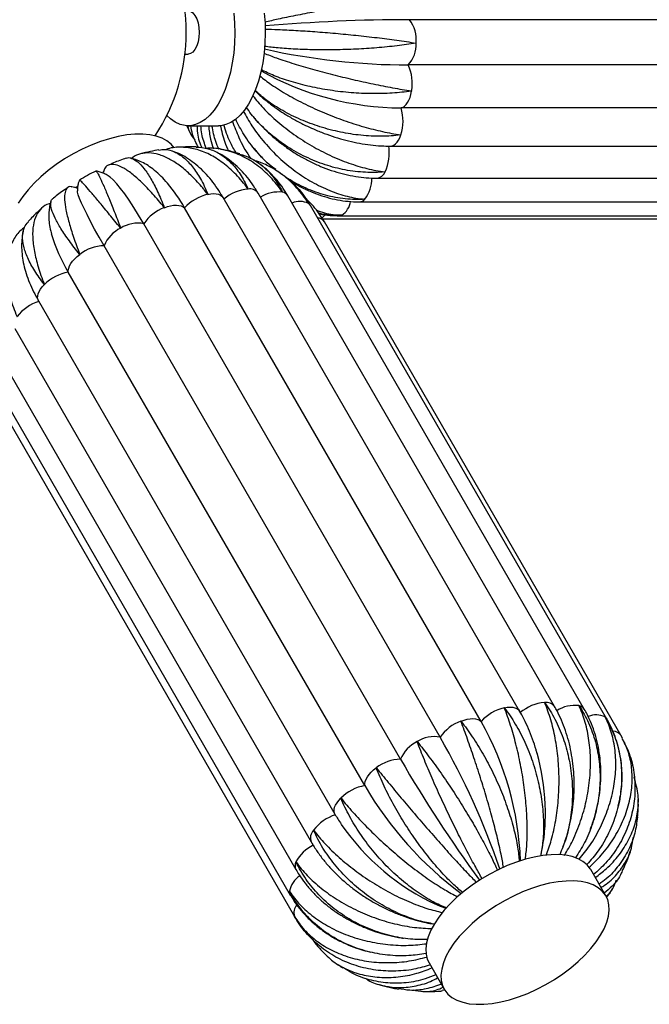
# Paper-space layout '_Inferior' of a CAD drawing. Header units: millimetres. Extents: x -353 to 353, y -312 to 312.
# Tile 6 of 9: x 6 to 209, y -312 to 4. Entities that reach past the tile are written whole.
import ezdxf

# ---------------------------------------------------------------- set-up
doc = ezdxf.new("R2010")
doc.units = ezdxf.units.MM

psp = doc.layouts.new('_Inferior')

# ---------------------------------------------------------------- linework, layer by layer
at = {"color": 7, "linetype": 'Continuous', "lineweight": 25}
for p, q in [((322.27, 4.09), (131.74, 4.09)), ((59.59, -7), (60.62, -7)), ((321.85, -10.45), (131.32, -10.45)), ((319.56, -24.28), (129.04, -24.28)), ((60.05, -29.81), (61.24, -32.34)), ((60.62, -30), (70.38, -30)), ((125.65, -36.55), (316.18, -36.55)), ((56.06, -38.34), (55.52, -38.13)), ((84.54, -43), (83.83, -42.46)), ((33.31, -44.74), (33.15, -45.18)), ((121.22, -46.82), (311.74, -46.82)), ((25.06, -49.57), (24.53, -49.92)), ((167.12, -218.1), (71.86, -53.1)), ((178.34, -216.62), (83.08, -51.62)), ((187.91, -217.49), (92.64, -52.49)), ((154.71, -221.41), (59.45, -56.41)), ((195.17, -220.65), (99.91, -55.65)), ((115.61, -54.46), (306.13, -54.46)), ((103.7, -59.91), (292.95, -59.91)), ((109.2, -58.92), (299.72, -58.92)), ((141.59, -226.5), (46.33, -61.5)), ((199.65, -225.87), (104.38, -60.87)), ((128.85, -233.54), (33.58, -68.54)), ((117.36, -242.04), (22.09, -77.04)), ((12.51, -86.23), (107.77, -251.23)), ((4.88, -95.16), (100.15, -260.16)), ((-0.01, -104.02), (95.25, -269.02)), ((-1.83, -112.2), (93.43, -277.2)), ((-0.46, -119.13), (94.8, -284.13)), ((200.16, -226.85), (199.65, -225.87)), ((199.65, -225.87), (199.72, -226)), ((201.02, -228.55), (200.54, -227.61)), ((194.86, -277.5), (189.98, -269.05)), ((94.8, -284.13), (94.73, -284)), ((118.66, -295.4), (119.3, -295.57)), ((138.01, -299.05), (142.89, -307.5)), ((143.12, -307.79), (142.23, -307.91))]:
    psp.add_line(p, q, dxfattribs=at)
at = {"color": 7, "linetype": 'Continuous', "lineweight": 25, "flags": 128}
for points in [[(60.62, 7), (61.4, 6.82), (62.14, 6.31), (62.8, 5.47), (63.36, 4.36), (63.78, 3.04), (64.03, 1.56), (64.12, 0), (64.03, -1.56), (63.78, -3.04), (63.36, -4.36), (62.8, -5.47), (62.14, -6.31), (61.4, -6.82), (60.62, -7)], [(75.3, 6.22), (75.55, 3.01), (75.62, -0.24), (75.52, -3.48), (75.25, -6.68), (74.8, -9.8), (74.19, -12.81), (73.41, -15.67), (72.49, -18.34), (71.43, -20.8), (70.24, -23.02), (68.94, -24.96), (67.54, -26.62), (66.06, -27.96), (64.52, -28.97), (62.93, -29.64), (61.32, -29.97), (59.69, -29.94), (58.08, -29.57), (56.49, -28.84), (54.96, -27.78), (53.75, -26.67)], [(85.06, 6.22), (85.31, 3.01), (85.38, -0.24), (85.28, -3.48), (85.01, -6.68), (84.56, -9.8), (83.95, -12.81), (83.17, -15.67), (82.25, -18.34), (81.19, -20.8), (80, -23.02), (78.7, -24.96), (77.3, -26.62), (75.82, -27.96), (74.28, -28.97), (72.69, -29.64), (71.08, -29.97), (70.38, -30)], [(129.04, -24.28), (129.6, -24.08), (130.14, -23.72), (130.65, -23.2), (131.12, -22.55), (131.54, -21.77), (131.9, -20.88), (132.19, -19.9), (132.41, -18.84)], [(56.07, -37.14), (55.11, -35.95), (53.8, -34.86), (52.21, -33.98), (50.37, -33.32), (48.29, -32.88), (46, -32.68), (43.53, -32.7), (40.9, -32.96), (38.15, -33.44), (35.3, -34.15), (32.4, -35.07), (29.47, -36.2), (26.55, -37.52), (23.68, -39.02), (20.88, -40.67), (18.2, -42.46), (15.66, -44.37), (13.29, -46.38), (11.11, -48.45), (9.17, -50.58), (7.47, -52.72), (6.04, -54.87)], [(46.33, -61.5), (44.71, -58.76), (43.14, -56.23), (41.64, -53.93), (40.22, -51.88), (38.89, -50.11), (37.66, -48.61), (36.55, -47.42), (35.56, -46.54), (35.24, -46.3)], [(33.58, -68.54), (32.01, -65.78), (30.57, -63.18), (29.27, -60.77), (28.13, -58.56), (27.16, -56.59), (26.36, -54.86), (25.75, -53.39), (25.32, -52.2), (25.09, -51.29), (25.05, -50.89)], [(52.97, -56.32), (53.99, -55.97), (54.99, -55.71), (55.95, -55.56), (56.85, -55.52), (57.66, -55.59), (58.37, -55.76), (58.98, -56.03), (59.45, -56.41)], [(22.09, -77.04), (22.09, -76.41), (22.23, -75.73), (22.51, -75), (22.93, -74.26), (23.49, -73.5), (24.16, -72.75), (24.93, -72.02), (25.79, -71.33)], [(148.23, -221.32), (149.26, -220.97), (150.26, -220.71), (151.22, -220.56), (152.11, -220.52), (152.92, -220.59), (153.64, -220.76), (154.24, -221.03), (154.71, -221.41)], [(117.36, -242.04), (117.35, -241.41), (117.49, -240.73), (117.77, -240), (118.2, -239.26), (118.75, -238.5), (119.42, -237.75), (120.19, -237.02), (121.06, -236.33)], [(189.98, -269.05), (189.81, -268.78), (188.79, -267.5), (187.48, -266.41), (185.89, -265.53), (184.05, -264.87), (181.97, -264.43), (179.68, -264.22), (177.21, -264.25), (174.58, -264.5), (171.83, -264.99), (168.98, -265.7), (166.08, -266.62), (163.15, -267.75), (160.24, -269.07), (157.36, -270.56), (154.57, -272.22), (151.88, -274.01), (149.34, -275.92), (146.97, -277.92), (144.8, -280), (142.85, -282.12)], [(190.02, -294.42), (191.72, -292.28), (193.15, -290.13), (194.29, -288.02), (195.14, -285.95), (195.68, -283.97), (195.91, -282.08), (195.82, -280.31), (195.41, -278.69), (194.69, -277.23), (193.67, -275.95), (192.36, -274.86), (190.77, -273.98), (188.93, -273.32), (186.85, -272.88), (184.56, -272.68), (182.09, -272.7), (179.46, -272.96), (176.71, -273.44), (173.86, -274.15), (170.96, -275.07), (168.03, -276.2), (165.12, -277.52), (162.24, -279.02), (159.45, -280.67), (156.76, -282.46), (154.22, -284.37), (151.85, -286.38), (149.68, -288.45), (147.73, -290.58), (146.03, -292.72), (144.6, -294.87), (143.46, -296.98), (142.61, -299.05), (142.07, -301.03), (141.84, -302.92), (141.93, -304.69), (142.34, -306.31), (143.06, -307.77), (144.08, -309.05), (145.39, -310.14), (146.98, -311.02), (148.82, -311.68), (150.9, -312.12), (153.19, -312.32), (155.66, -312.3), (158.29, -312.04), (161.04, -311.56), (163.88, -310.85), (166.79, -309.93), (169.71, -308.8), (172.63, -307.48), (175.51, -305.98), (178.3, -304.33), (180.99, -302.54), (183.53, -300.63), (185.9, -298.62), (188.07, -296.55), (190.02, -294.42)], [(142.85, -282.12), (141.15, -284.27), (139.72, -286.42), (138.57, -288.53), (137.73, -290.6), (137.19, -292.58), (136.96, -294.47), (137.05, -296.23), (137.46, -297.86), (138.01, -299.05)]]:
    psp.add_lwpolyline(points, dxfattribs=at)
at = {"color": 8, "linetype": 'Continuous', "lineweight": 25, "flags": 128}
for points in [[(125.65, -36.55), (126.18, -36.48), (126.74, -36.25), (127.28, -35.86), (127.78, -35.32), (128.24, -34.65), (128.65, -33.85), (129, -32.94)], [(66.93, -52.04), (67.89, -51.87), (68.8, -51.81), (69.63, -51.85), (70.36, -52.01), (70.98, -52.26), (71.48, -52.62), (71.84, -53.07), (71.86, -53.1)], [(99.29, -54.98), (99.73, -55.38), (99.91, -55.65)], [(109.19, -58.92), (109.44, -58.9), (110.01, -58.75)], [(12.51, -86.23), (12.37, -85.92), (12.24, -85.35), (12.26, -84.7), (12.42, -84.01), (12.73, -83.28), (13.17, -82.53), (13.75, -81.78), (14.44, -81.03)], [(162.19, -217.04), (163.16, -216.87), (164.06, -216.81), (164.89, -216.85), (165.62, -217.01), (166.24, -217.26), (166.74, -217.62), (167.11, -218.07), (167.12, -218.1)], [(194.56, -219.98), (194.99, -220.38), (195.17, -220.65)], [(107.78, -251.23), (107.63, -250.92), (107.5, -250.35), (107.52, -249.7), (107.68, -249.01), (107.99, -248.28), (108.44, -247.53), (109.01, -246.78), (109.7, -246.03)]]:
    psp.add_lwpolyline(points, dxfattribs=at)
at = {"color": 7, "linetype": 'Continuous', "lineweight": 25}
for centre, radius, start, end in [((0, 0), 60, 326.3867, 33.6133), ((131.91, -536.93), 541.01, 90.0173, 94.9371), ((122.87, -2.49), 11.05, 355.0125, 36.5428), ((131.6, 202.35), 212.8, 257.3915, 269.9266), ((124.35, -3.95), 9.53, 316.9839, 2.9931), ((129.86, 69.95), 94.23, 240.9098, 269.5019), ((118.78, -16.33), 13.86, 349.5898, 25.1155), ((114.77, -28.55), 14.89, 342.8274, 16.6435), ((111.54, -38.83), 13.71, 334.1936, 9.9867), ((13.95, -82.01), 52.22, 29.3707, 39.974), ((81.06, -64.15), 13.87, 94.9324, 130.4401), ((70.38, -66.52), 14.89, 103.3933, 137.2101), ((57.66, -69.19), 13.7, 110.0427, 145.8554), ((43.56, -72.66), 10.79, 115.372, 157.5779), ((44.32, -71.09), 9.8, 78.175, 123.318), ((65.97, -50.31), 51.38, 196.1792, 211.3511), ((33.84, -81.53), 12.99, 91.1497, 128.2912), ((24.79, -91.56), 14.77, 100.5227, 134.5312), ((17.03, -100.12), 14.38, 107.7555, 142.3858), ((165.64, -231.52), 14.89, 103.3933, 137.2101), ((176.32, -229.15), 13.87, 94.9324, 130.4401), ((152.92, -234.19), 13.7, 110.0427, 145.8554), ((69.44, -269.75), 98.03, 2.0899, 29.5519), ((139.58, -236.09), 9.8, 78.175, 123.318), ((-63.89, -344.85), 237.12, 18.6963, 29.9402), ((138.83, -237.66), 10.79, 115.372, 157.5779), ((129.11, -246.53), 12.99, 91.1497, 128.2912), ((498.25, -20.06), 426.66, 210.0236, 216.2636), ((104.35, -250.94), 71.05, 2.3627, 15.7525), ((120.05, -256.56), 14.77, 100.5227, 134.5312), ((218.08, -183.22), 116.65, 210.2847, 233.2873), ((112.29, -265.12), 14.38, 107.7555, 142.3858), ((171.32, -212.47), 74.49, 214.3529, 245.6386)]:
    psp.add_arc(centre, radius, start, end, dxfattribs=at)
at = {"color": 8, "linetype": 'Continuous', "lineweight": 25}
for centre, radius, start, end in [((109.06, -47.15), 10.55, 322.2724, 2.0004), ((120.86, -43.6), 3.25, 276.3041, 338.276), ((80.41, -53.62), 3.33, 36.8751, 99.3504), ((89.65, -62.09), 10.82, 83.3249, 122.4563), ((90.48, -53.87), 2.56, 32.3625, 80.3603), ((115.52, -51.95), 2.51, 272.0486, 318.7734), ((96.51, -60.56), 6.24, 63.4767, 113.6873), ((106.34, -53.33), 6.55, 304.0393, 350.9698), ((102.02, -62.5), 2.88, 34.5906, 86.0802), ((101.63, -56.44), 3.68, 299.5942, 322.2479), ((175.67, -218.62), 3.33, 36.8309, 99.3556), ((184.91, -227.1), 10.84, 83.3396, 122.6362), ((185.74, -218.87), 2.56, 32.4148, 80.3571), ((191.76, -225.59), 6.27, 63.5327, 114.1472), ((197.2, -227.58), 2.98, 35.0586, 90.3711), ((103.58, -258.86), 3.68, 136.883, 200.8301), ((105.82, -271.98), 11.87, 115.0515, 152.8647), ((97.78, -267.79), 2.81, 154.0462, 206.0312), ((100.98, -277.62), 8, 124.3318, 168.2907), ((95.34, -276.12), 2.19, 176.8427, 209.5938), ((98.48, -282.91), 3.9, 139.5362, 196.2282)]:
    psp.add_arc(centre, radius, start, end, dxfattribs=at)
at = {"color": 7, "linetype": 'Continuous', "lineweight": 25}
for points, knots in [([(133.3, 12.17), (133.26, 12.16), (131.36, 11.85), (127.32, 11.19), (120.96, 10.12), (114.31, 8.97), (107.69, 7.8), (101.16, 6.59), (95.06, 5.4), (89.62, 4.29), (86.67, 3.61), (85.29, 3.29)], [0, 0, 0, 0, 0.002552, 0.127939, 0.256964, 0.382352, 0.511392, 0.636528, 0.765296, 0.890388, 1, 1, 1, 1]), ([(85.29, 1.09), (86.66, 1.04), (89.66, 0.95), (95.12, 0.66), (101.33, 0.26), (107.86, -0.27), (114.61, -0.92), (121.27, -1.66), (127.76, -2.5), (131.85, -3.12), (133.83, -3.45), (133.87, -3.45)], [0, 0, 0, 0, 0.107748, 0.236211, 0.361101, 0.489616, 0.614756, 0.743542, 0.868681, 0.997453, 1, 1, 1, 1]), ([(133.87, -3.45), (133.83, -3.46), (131.89, -3.78), (127.77, -4.35), (121.3, -4.99), (114.54, -5.42), (107.83, -5.63), (101.22, -5.63), (95.05, -5.42), (89.55, -5.05), (86.56, -4.68), (85.15, -4.51)], [0, 0, 0, 0, 0.0025485, 0.1277502, 0.2565848, 0.3817883, 0.5106377, 0.6355895, 0.7641676, 0.8890758, 1, 1, 1, 1]), ([(84.92, -6.66), (86.25, -7.18), (89.18, -8.31), (94.5, -10.06), (100.57, -11.85), (106.95, -13.56), (113.55, -15.15), (120.07, -16.58), (126.43, -17.83), (130.43, -18.52), (132.37, -18.83), (132.41, -18.84)], [0, 0, 0, 0, 0.1079235, 0.2363613, 0.3612266, 0.4897157, 0.614832, 0.7435928, 0.8687063, 0.9974533, 1, 1, 1, 1]), ([(132.41, -18.84), (132.37, -18.84), (130.38, -19.15), (126.2, -19.59), (119.67, -19.76), (112.9, -19.45), (106.23, -18.68), (99.7, -17.46), (93.65, -15.87), (88.29, -14.03), (85.4, -12.63), (84.04, -11.97)], [0, 0, 0, 0, 0.002547, 0.127665, 0.256413, 0.381533, 0.510296, 0.635164, 0.763656, 0.88848, 1, 1, 1, 1]), ([(83.59, -13.97), (84.82, -14.92), (87.52, -17.01), (92.51, -20.09), (98.26, -23.16), (104.35, -25.92), (110.68, -28.36), (116.98, -30.37), (123.15, -31.94), (127.06, -32.66), (128.96, -32.94), (129, -32.94)], [0, 0, 0, 0, 0.107357, 0.235876, 0.360821, 0.489392, 0.614587, 0.74343, 0.868623, 0.997452, 1, 1, 1, 1]), ([(82.01, -18.69), (82.44, -19.1), (83.69, -20.32), (85.97, -22.22), (88.84, -24.37), (91.87, -26.37), (95.04, -28.22), (98.04, -29.79), (100.03, -30.66), (100.88, -31.04)], [0, 0, 0, 0, 0.084073, 0.244294, 0.403994, 0.563203, 0.722013, 0.880549, 1, 1, 1, 1]), ([(129, -32.94), (128.96, -32.95), (126.93, -33.21), (122.7, -33.49), (116.18, -33.18), (109.51, -32.15), (102.99, -30.45), (96.7, -28.11), (90.95, -25.24), (85.91, -22.05), (83.28, -19.73), (82.03, -18.63)], [0, 0, 0, 0, 0.002547, 0.127685, 0.256453, 0.381593, 0.510376, 0.635264, 0.763776, 0.88862, 1, 1, 1, 1]), ([(81.38, -20.37), (82.44, -21.68), (84.8, -24.57), (89.3, -28.76), (94.57, -32.88), (100.24, -36.52), (106.21, -39.63), (112.21, -42.09), (118.16, -43.88), (121.97, -44.57), (123.84, -44.79), (123.88, -44.8)], [0, 0, 0, 0, 0.105951, 0.234673, 0.359815, 0.488588, 0.613981, 0.743026, 0.868416, 0.997448, 1, 1, 1, 1]), ([(78.34, -25.3), (79.23, -26.9), (81.17, -30.42), (85.07, -35.46), (89.75, -40.37), (94.9, -44.62), (100.42, -48.21), (106.08, -50.95), (111.79, -52.82), (115.52, -53.45), (117.37, -53.6), (117.4, -53.6)], [0, 0, 0, 0, 0.1067953, 0.2353956, 0.3604188, 0.4890704, 0.6143449, 0.7432685, 0.8685403, 0.99745, 1, 1, 1, 1]), ([(123.88, -44.8), (123.84, -44.8), (121.78, -45.01), (117.53, -45.11), (111.08, -44.35), (104.58, -42.66), (98.35, -40.15), (92.43, -36.84), (87.12, -32.89), (82.59, -28.59), (80.32, -25.51), (79.26, -24.06)], [0, 0, 0, 0, 0.00255, 0.127825, 0.256735, 0.382011, 0.510936, 0.63596, 0.764614, 0.889595, 1, 1, 1, 1]), ([(88.75, -44.04), (88.27, -43.69), (85.95, -42.01), (82.46, -38.26), (78.53, -33.2), (76.72, -29.57), (75.88, -27.89)], [0, 0, 0, 0, 0.085005, 0.409616, 0.724963, 1, 1, 1, 1]), ([(81.19, -26.66), (81.55, -27.1), (82.67, -28.5), (84.77, -30.71), (87.47, -33.26), (90.35, -35.63), (93.38, -37.82), (96.55, -39.8), (99.82, -41.56), (103.18, -43.09), (106.61, -44.38), (110.08, -45.41), (113.57, -46.17), (116.98, -46.65), (119.53, -46.81), (120.91, -46.82), (121.22, -46.82)], [0, 0, 0, 0, 0.036972, 0.115589, 0.1942, 0.272814, 0.351451, 0.430131, 0.508874, 0.587701, 0.66663, 0.745669, 0.824808, 0.904008, 0.978402, 1, 1, 1, 1]), ([(60.3, -29.84), (60.66, -30.99), (61.2, -32.75), (62.41, -34.08), (62.84, -34.53)], [0, 0, 0, 0, 0.654169, 1, 1, 1, 1]), ([(63.93, -36.93), (63.2, -35.58), (62.02, -33.41), (61.62, -30.94), (61.47, -30)], [0, 0, 0, 0, 0.621799, 1, 1, 1, 1]), ([(63.48, -30), (63.48, -30.33), (63.5, -32.51), (64.01, -34.94), (64.85, -36.76), (65, -37.09)], [0, 0, 0, 0, 0.127037, 0.840262, 1, 1, 1, 1]), ([(66.44, -37.28), (65.87, -35.75), (65, -33.42), (64.79, -30.87), (64.72, -30)], [0, 0, 0, 0, 0.658949, 1, 1, 1, 1]), ([(67.2, -30), (67.34, -31.46), (67.58, -34.04), (68.39, -36.35), (68.74, -37.36)], [0, 0, 0, 0, 0.562873, 1, 1, 1, 1]), ([(70.52, -37.6), (70.14, -36.77), (69.06, -34.38), (68.59, -31.73), (68.27, -30)], [0, 0, 0, 0, 0.347879, 1, 1, 1, 1]), ([(70.95, -29.81), (71.34, -31.66), (71.97, -34.55), (73.14, -37.15), (73.57, -38.09)], [0, 0, 0, 0, 0.639747, 1, 1, 1, 1]), ([(76.04, -38.69), (75.35, -37.53), (73.66, -34.71), (72.65, -31.55), (72.06, -29.68)], [0, 0, 0, 0, 0.407981, 1, 1, 1, 1]), ([(74.84, -28.66), (75.5, -30.38), (76.96, -34.22), (79.11, -38.24), (80.69, -40.3), (80.91, -40.59)], [0, 0, 0, 0, 0.411523, 0.917613, 1, 1, 1, 1]), ([(100.88, -31.04), (101.15, -31.16), (102.55, -31.8), (105.15, -32.77), (108.64, -33.94), (112.17, -34.89), (115.7, -35.65), (119.22, -36.18), (122.55, -36.49), (124.67, -36.53), (125.65, -36.55)], [0, 0, 0, 0, 0.034357, 0.174088, 0.313939, 0.454035, 0.594515, 0.735514, 0.877157, 1, 1, 1, 1]), ([(51.22, -37.74), (50.31, -37.9), (48.32, -38.24), (46.35, -38.77), (45.28, -39.06)], [0, 0, 0, 0, 0.457554, 1, 1, 1, 1]), ([(51.24, -37.84), (51.87, -37.72), (53.52, -37.42), (56.21, -38.21), (59.22, -40.07), (62.05, -43.02), (64.66, -46.98), (66.2, -50.21), (66.91, -52), (66.93, -52.04)], [0, 0, 0, 0, 0.111838, 0.290491, 0.464455, 0.643487, 0.817447, 0.996459, 1, 1, 1, 1]), ([(79.87, -50.34), (79.84, -50.3), (78.63, -48.63), (76.04, -45.53), (71.87, -41.8), (67.45, -39.03), (62.95, -37.31), (58.47, -36.79), (55.29, -36.95), (53.71, -37.61), (53.51, -37.69)], [0, 0, 0, 0, 0.003253, 0.163058, 0.3275, 0.487308, 0.651769, 0.811255, 0.97537, 1, 1, 1, 1]), ([(63.2, -36.82), (62.36, -36.8), (60.28, -36.74), (58.2, -36.89), (56.95, -36.98)], [0, 0, 0, 0, 0.400223, 1, 1, 1, 1]), ([(63.2, -36.83), (64.48, -36.94), (67.12, -37.17), (70.89, -38.92), (74.38, -41.66), (77.43, -45.45), (79.11, -48.57), (79.85, -50.3), (79.87, -50.34)], [0, 0, 0, 0, 0.189301, 0.388076, 0.592641, 0.791411, 0.995954, 1, 1, 1, 1]), ([(90.91, -51.34), (90.88, -51.31), (89.72, -49.58), (87.14, -46.37), (82.77, -42.49), (77.92, -39.55), (72.81, -37.79), (68.87, -37.05), (66.74, -37.25), (66.35, -37.29)], [0, 0, 0, 0, 0.003841, 0.192527, 0.386689, 0.575379, 0.769563, 0.957873, 1, 1, 1, 1]), ([(77.2, -39.05), (76.7, -38.89), (75.02, -38.35), (72.95, -37.87), (71.38, -37.63), (71.02, -37.58)], [0, 0, 0, 0, 0.248145, 0.830248, 1, 1, 1, 1]), ([(81.65, -37.08), (81.97, -37.49), (83.06, -38.88), (85.15, -41.04), (87.07, -42.91), (88.18, -43.78), (88.32, -43.9)], [0, 0, 0, 0, 0.162544, 0.551743, 0.94109, 1, 1, 1, 1]), ([(40.65, -40.46), (40.5, -40.51), (38.97, -40.99), (37.08, -41.73), (35.39, -42.5), (35.02, -42.66)], [0, 0, 0, 0, 0.0798955, 0.8010662, 1, 1, 1, 1]), ([(40.65, -40.47), (40.67, -40.46), (41.18, -40.09), (42.43, -40.37), (44.36, -41.4), (46.48, -43.67), (48.64, -46.89), (50.83, -51.09), (52.25, -54.45), (52.95, -56.29), (52.97, -56.32)], [0, 0, 0, 0, 0.006524, 0.168971, 0.336132, 0.498906, 0.66642, 0.82919, 0.996687, 1, 1, 1, 1]), ([(54.01, -48.56), (53.82, -48.32), (52.98, -47.29), (51.4, -45.71), (49.33, -43.91), (47.27, -42.48), (45.27, -41.43), (43.59, -40.74), (42.55, -40.51), (42.2, -40.44)], [0, 0, 0, 0, 0.056445, 0.248635, 0.44485, 0.617506, 0.777694, 0.926124, 1, 1, 1, 1]), ([(66.93, -52.04), (66.79, -51.86), (66.65, -51.68), (66.38, -51.33), (65.97, -50.82), (65.56, -50.31), (64.73, -49.33), (64.17, -48.69), (62.5, -46.87), (61.38, -45.76), (59.68, -44.25), (59.11, -43.77), (57.97, -42.88), (57.41, -42.47), (55.73, -41.32), (54.63, -40.69), (53, -39.92), (52.46, -39.7), (51.66, -39.41), (51.39, -39.33), (50.87, -39.17), (50.61, -39.1), (49.31, -38.8), (48.32, -38.7), (46.89, -38.74), (46.43, -38.79), (45.74, -38.92), (45.52, -38.97), (45.07, -39.09), (44.85, -39.16), (43.77, -39.54), (42.96, -39.98), (42.22, -40.56)], [0, 0, 0, 0, 0.015625, 0.015625, 0.03125, 0.0625, 0.0625, 0.125, 0.125, 0.25, 0.25, 0.3125, 0.3125, 0.375, 0.375, 0.5, 0.5, 0.5625, 0.5625, 0.59375, 0.59375, 0.625, 0.625, 0.75, 0.75, 0.8125, 0.8125, 0.84375, 0.84375, 0.875, 0.875, 1, 1, 1, 1]), ([(71.86, -53.1), (71.55, -52.58), (70.67, -51.08), (69.08, -48.77), (67.06, -46.24), (64.88, -43.96), (62.57, -41.95), (60.15, -40.27), (58.06, -39.09), (56.75, -38.6), (56.33, -38.44)], [0, 0, 0, 0, 0.076281, 0.219467, 0.363426, 0.507671, 0.651294, 0.793173, 0.932114, 1, 1, 1, 1]), ([(83.08, -51.62), (82.75, -51.08), (81.85, -49.57), (80.2, -47.25), (78.09, -44.77), (75.8, -42.54), (73.35, -40.62), (71.33, -39.28), (70.1, -38.68), (69.77, -38.53)], [0, 0, 0, 0, 0.095864, 0.266966, 0.437599, 0.606993, 0.774763, 0.940631, 1, 1, 1, 1]), ([(77.18, -39.11), (78.33, -39.48), (81.06, -40.36), (84.77, -42.95), (88.26, -46.6), (90.1, -49.63), (90.89, -51.31), (90.91, -51.34)], [0, 0, 0, 0, 0.195927, 0.464727, 0.725913, 0.994683, 1, 1, 1, 1]), ([(99.29, -54.98), (99.27, -54.94), (98.16, -53.17), (95.64, -49.83), (91.17, -45.75), (86.44, -42.7), (83.09, -41.55), (81.59, -41.04)], [0, 0, 0, 0, 0.0052755, 0.2644482, 0.5311413, 0.7903177, 1, 1, 1, 1]), ([(52.97, -56.32), (52.94, -56.29), (51.69, -54.73), (49.19, -51.78), (45.69, -48.13), (42.44, -45.26), (39.57, -43.33), (37.12, -42.35), (35.21, -42.4), (33.93, -43.18), (33.54, -44.33), (33.39, -44.77)], [0, 0, 0, 0, 0.0026352, 0.1320969, 0.2653152, 0.3947787, 0.5280122, 0.6572155, 0.7901685, 0.9193267, 1, 1, 1, 1]), ([(92.64, -52.49), (92.31, -51.94), (91.4, -50.42), (89.73, -48.11), (87.56, -45.67), (85.89, -44.02), (84.9, -43.28), (84.77, -43.17)], [0, 0, 0, 0, 0.157019, 0.42519, 0.692329, 0.957962, 1, 1, 1, 1]), ([(92.74, -47.13), (92.5, -46.92), (91.31, -45.94), (89.96, -44.99), (88.82, -44.33), (88.73, -44.27)], [0, 0, 0, 0, 0.194314, 0.935245, 1, 1, 1, 1]), ([(30.95, -44.57), (30.05, -45.02), (28.26, -45.92), (26.54, -46.96), (25.68, -47.48)], [0, 0, 0, 0, 0.5003824, 1, 1, 1, 1]), ([(38.94, -62.9), (38.91, -62.87), (37.67, -61.35), (35.28, -58.44), (32.19, -54.7), (29.61, -51.62), (27.62, -49.31), (26.31, -47.92), (25.69, -47.34), (25.71, -47.51), (25.72, -47.54)], [0, 0, 0, 0, 0.003214, 0.161115, 0.323598, 0.481502, 0.644003, 0.801589, 0.963748, 1, 1, 1, 1]), ([(31, -44.57), (31, -44.56), (31.02, -44.41), (31.45, -45.09), (32.29, -46.67), (33.54, -49.41), (35.07, -53.02), (36.87, -57.5), (38.21, -60.99), (38.92, -62.87), (38.94, -62.9)], [0, 0, 0, 0, 0.010961, 0.172682, 0.339097, 0.501143, 0.66791, 0.829953, 0.996702, 1, 1, 1, 1]), ([(35.33, -46.37), (35.27, -46.33), (34.87, -46.03), (34.02, -45.54), (32.74, -44.98), (31.72, -44.64), (31.11, -44.58), (31, -44.56)], [0, 0, 0, 0, 0.05529, 0.375805, 0.666111, 0.94034, 1, 1, 1, 1]), ([(117.4, -53.6), (117.14, -53.62), (116.88, -53.64), (116.35, -53.66), (116.09, -53.67), (115.3, -53.69), (114.78, -53.69), (113.2, -53.66), (112.14, -53.6), (108.97, -53.28), (106.86, -52.89), (102.61, -51.74), (100.54, -51), (96.5, -49.21), (94.54, -48.15), (92.63, -46.93)], [0, 0, 0, 0, 0.03125, 0.03125, 0.0625, 0.0625, 0.125, 0.125, 0.25, 0.25, 0.5, 0.5, 0.75, 0.75, 1, 1, 1, 1]), ([(92.74, -47.14), (93.95, -48.19), (96.52, -50.43), (98.42, -53.33), (99.28, -54.95), (99.29, -54.98)], [0, 0, 0, 0, 0.469186, 0.989704, 1, 1, 1, 1]), ([(92.93, -47.32), (93.22, -47.52), (94.51, -48.41), (96.94, -49.75), (100.19, -51.29), (103.52, -52.53), (106.9, -53.48), (110.3, -54.12), (113.21, -54.42), (114.97, -54.45), (115.61, -54.46)], [0, 0, 0, 0, 0.0421607, 0.1887902, 0.3353202, 0.481666, 0.6277243, 0.7733786, 0.9185081, 1, 1, 1, 1]), ([(21.93, -49.89), (21.57, -50.13), (19.98, -51.17), (18.36, -52.37), (17.16, -53.39), (17.07, -53.47)], [0, 0, 0, 0, 0.211577, 0.942745, 1, 1, 1, 1]), ([(23.24, -49.7), (23.15, -49.66), (22.45, -49.42), (21.67, -49.91), (20.94, -51.26), (20.83, -53.64), (21.27, -56.91), (22.25, -60.98), (23.74, -65.78), (25.04, -69.38), (25.78, -71.29), (25.79, -71.33)], [0, 0, 0, 0, 0.021639, 0.1625, 0.299443, 0.44036, 0.577578, 0.718792, 0.856007, 0.997207, 1, 1, 1, 1]), ([(25.08, -50.14), (24.77, -50.02), (24.21, -49.81), (23.54, -49.71), (23.25, -49.66)], [0, 0, 0, 0, 0.5649404, 1, 1, 1, 1]), ([(25.63, -47.56), (25.52, -47.87), (25.26, -48.58), (25.09, -49.65), (25.03, -50.48), (25.05, -50.88), (25.06, -50.96)], [0, 0, 0, 0, 0.256557, 0.583596, 0.912752, 1, 1, 1, 1]), ([(99.91, -55.65), (99.57, -55.08), (98.66, -53.57), (97.39, -51.77), (96.36, -50.64), (96.06, -50.31)], [0, 0, 0, 0, 0.300198, 0.801654, 1, 1, 1, 1]), ([(25.79, -71.33), (25.77, -71.3), (24.55, -69.81), (22.3, -66.9), (19.65, -63), (17.73, -59.59), (16.59, -56.8), (16.35, -54.78), (16.55, -53.69), (17.05, -53.52), (17.1, -53.5)], [0, 0, 0, 0, 0.003276, 0.164217, 0.329829, 0.490773, 0.656403, 0.817023, 0.982305, 1, 1, 1, 1]), ([(104.45, -61), (104.43, -60.97), (103.39, -59.15), (101.47, -56.25), (98.97, -53.93), (97.98, -53.02)], [0, 0, 0, 0, 0.012122, 0.607622, 1, 1, 1, 1]), ([(13.5, -56.52), (12.54, -57.41), (11.04, -58.78), (9.69, -60.28), (9.21, -60.81)], [0, 0, 0, 0, 0.644897, 1, 1, 1, 1]), ([(16.33, -55.04), (16.19, -55.06), (15.02, -55.21), (13.44, -56.39), (11.69, -58.62), (10.75, -61.77), (10.53, -65.69), (11.06, -70.23), (12.33, -75.36), (13.64, -79.06), (14.42, -80.99), (14.44, -81.03)], [0, 0, 0, 0, 0.019817, 0.16094, 0.298138, 0.439317, 0.576791, 0.718269, 0.855739, 0.997202, 1, 1, 1, 1]), ([(16.55, -54.31), (16.43, -54.68), (16.11, -55.65), (15.88, -57.31), (15.8, -59.3), (15.98, -61.49), (16.28, -63.31), (16.6, -64.44), (16.68, -64.74)], [0, 0, 0, 0, 0.106475, 0.281318, 0.471013, 0.681286, 0.91518, 1, 1, 1, 1]), ([(101.7, -57.06), (102.61, -57.39), (105.35, -58.39), (108.14, -58.68), (109.97, -58.75), (110.01, -58.75)], [0, 0, 0, 0, 0.327455, 0.986954, 1, 1, 1, 1]), ([(110.01, -58.75), (109.97, -58.75), (107.87, -58.82), (105.29, -58.81), (102.84, -58.17), (102.4, -58.05)], [0, 0, 0, 0, 0.016441, 0.824121, 1, 1, 1, 1]), ([(102.55, -58.27), (102.67, -58.29), (103.87, -58.58), (106.1, -58.83), (108.2, -58.89), (109.2, -58.92)], [0, 0, 0, 0, 0.053293, 0.552836, 1, 1, 1, 1]), ([(7.98, -62.73), (7.61, -62.99), (6.15, -64.01), (4.35, -66.64), (2.71, -70.52), (2.03, -75.12), (2.26, -80.15), (3.41, -85.58), (4.78, -89.36), (5.62, -91.31), (5.63, -91.34)], [0, 0, 0, 0, 0.052103, 0.207097, 0.366589, 0.521895, 0.681724, 0.837026, 0.996839, 1, 1, 1, 1]), ([(14.44, -81.03), (14.41, -81), (13.24, -79.53), (11.15, -76.59), (8.92, -72.47), (7.6, -68.63), (7.27, -65.3), (7.77, -62.61), (8.8, -61.4), (9.26, -60.85)], [0, 0, 0, 0, 0.003456, 0.173224, 0.347919, 0.51769, 0.692404, 0.861834, 1, 1, 1, 1]), ([(7.61, -63.92), (7.47, -64.63), (7.16, -66.15), (7.05, -68.58), (7.18, -71.21), (7.6, -73.95), (8.32, -76.79), (9.31, -79.7), (10.56, -82.59), (11.68, -84.77), (12.36, -85.96), (12.51, -86.23)], [0, 0, 0, 0, 0.100593, 0.215162, 0.333917, 0.456883, 0.583377, 0.712196, 0.842052, 0.965162, 1, 1, 1, 1]), ([(168.97, -265.72), (169.15, -264.21), (169.54, -260.85), (169.61, -255.03), (169.3, -248.53), (168.57, -241.89), (167.45, -235.2), (166, -228.74), (164.25, -222.61), (162.92, -218.86), (162.2, -217.07), (162.19, -217.04)], [0, 0, 0, 0, 0.106315, 0.234984, 0.360075, 0.488795, 0.614137, 0.74313, 0.868469, 0.997449, 1, 1, 1, 1]), ([(162.19, -217.04), (162.22, -217.07), (163.46, -218.69), (165.83, -222.2), (168.85, -227.98), (171.35, -234.26), (173.19, -240.73), (174.39, -247.33), (174.88, -253.73), (174.74, -259.65), (174.11, -263.07), (173.82, -264.68)], [0, 0, 0, 0, 0.0025491, 0.1277805, 0.2566457, 0.3818789, 0.5107589, 0.6357402, 0.7643489, 0.8892867, 1, 1, 1, 1]), ([(172.7, -231.57), (172.6, -231.21), (172.19, -229.68), (171.29, -227.07), (169.99, -223.76), (168.6, -220.75), (167.59, -218.93), (167.12, -218.1)], [0, 0, 0, 0, 0.0719336, 0.3122615, 0.5535075, 0.7959083, 1, 1, 1, 1]), ([(175.65, -264.43), (176.22, -262.84), (177.49, -259.34), (178.79, -253.34), (179.64, -246.71), (179.89, -239.98), (179.55, -233.25), (178.64, -226.82), (177.19, -220.76), (175.89, -217.1), (175.15, -215.37), (175.13, -215.34)], [0, 0, 0, 0, 0.106796, 0.235397, 0.36042, 0.489071, 0.614345, 0.743269, 0.86854, 0.99745, 1, 1, 1, 1]), ([(175.13, -215.34), (175.16, -215.37), (176.37, -217.04), (178.6, -220.67), (181.19, -226.63), (183.02, -233.09), (184.02, -239.74), (184.19, -246.51), (183.51, -253.08), (182.14, -259.13), (180.68, -262.62), (179.99, -264.24)], [0, 0, 0, 0, 0.002553, 0.127989, 0.257065, 0.382503, 0.511594, 0.636779, 0.765598, 0.89074, 1, 1, 1, 1]), ([(181.05, -261.75), (181.31, -261.07), (181.99, -259.25), (182.87, -256.17), (183.68, -252.55), (184.25, -248.86), (184.59, -245.14), (184.69, -241.41), (184.55, -237.69), (184.16, -234.02), (183.54, -230.41), (182.68, -226.89), (181.58, -223.49), (180.27, -220.3), (179.14, -218.04), (178.48, -216.87), (178.34, -216.62)], [0, 0, 0, 0, 0.046915, 0.124893, 0.202857, 0.280815, 0.358789, 0.436804, 0.514879, 0.59304, 0.671309, 0.749699, 0.828205, 0.906802, 0.98069, 1, 1, 1, 1]), ([(181.5, -264.49), (182.43, -262.9), (184.46, -259.44), (186.82, -253.51), (188.66, -246.99), (189.72, -240.38), (190.02, -233.79), (189.54, -227.5), (188.29, -221.6), (186.98, -218.05), (186.19, -216.37), (186.17, -216.34)], [0, 0, 0, 0, 0.107615, 0.236097, 0.361006, 0.489539, 0.614699, 0.743504, 0.868661, 0.997452, 1, 1, 1, 1]), ([(186.17, -216.34), (186.19, -216.37), (187.36, -218.1), (189.43, -221.82), (191.6, -227.88), (192.84, -234.4), (193.09, -241.06), (192.36, -247.8), (190.67, -254.3), (188.25, -260.26), (186.06, -263.68), (185.02, -265.29)], [0, 0, 0, 0, 0.002549, 0.127797, 0.256679, 0.381928, 0.510825, 0.635822, 0.764447, 0.889401, 1, 1, 1, 1]), ([(189.83, -256.09), (190.09, -255.44), (190.8, -253.62), (191.68, -250.55), (192.49, -246.92), (193.01, -243.25), (193.25, -239.59), (193.21, -235.95), (192.89, -232.36), (192.28, -228.85), (191.4, -225.44), (190.24, -222.18), (189.04, -219.54), (188.2, -218.02), (187.91, -217.49)], [0, 0, 0, 0, 0.0509477, 0.1411804, 0.231452, 0.3217548, 0.412074, 0.5023848, 0.5926506, 0.682821, 0.7728327, 0.8626118, 0.9520792, 1, 1, 1, 1]), ([(161.96, -268.34), (161.71, -266.95), (161.16, -263.89), (159.91, -258.45), (158.34, -252.33), (156.54, -245.98), (154.55, -239.49), (152.48, -233.14), (150.35, -227.01), (148.94, -223.2), (148.24, -221.36), (148.23, -221.32)], [0, 0, 0, 0, 0.107514, 0.236011, 0.360934, 0.489482, 0.614655, 0.743475, 0.868646, 0.997452, 1, 1, 1, 1]), ([(148.23, -221.32), (148.25, -221.35), (149.51, -222.92), (151.99, -226.31), (155.43, -231.86), (158.6, -237.85), (161.33, -243.98), (163.63, -250.21), (165.37, -256.21), (166.56, -261.74), (166.86, -264.91), (167.01, -266.4)], [0, 0, 0, 0, 0.0025469, 0.1276687, 0.2564212, 0.3815449, 0.5103122, 0.6351842, 0.7636804, 0.8885089, 1, 1, 1, 1]), ([(186.28, -265.7), (187.44, -264.26), (190.03, -261.06), (193.16, -255.51), (195.74, -249.34), (197.4, -243.06), (198.15, -236.76), (197.94, -230.74), (196.8, -225.06), (195.42, -221.63), (194.57, -220.01), (194.56, -219.98)], [0, 0, 0, 0, 0.1048037, 0.2336907, 0.3589927, 0.4879311, 0.613485, 0.7426961, 0.8682471, 0.9974443, 1, 1, 1, 1]), ([(194.56, -219.98), (194.58, -220.01), (195.68, -221.79), (197.58, -225.58), (199.38, -231.66), (200.11, -238.1), (199.76, -244.61), (198.33, -251.11), (195.87, -257.29), (192.68, -262.87), (189.98, -266), (188.73, -267.44)], [0, 0, 0, 0, 0.002556, 0.128108, 0.257303, 0.382857, 0.512067, 0.637369, 0.766307, 0.891564, 1, 1, 1, 1]), ([(199.59, -244.36), (199.65, -244), (199.89, -242.48), (200.01, -239.78), (199.94, -236.3), (199.55, -232.87), (198.85, -229.53), (197.85, -226.3), (196.63, -223.33), (195.64, -221.5), (195.17, -220.65)], [0, 0, 0, 0, 0.0427777, 0.1833659, 0.3235645, 0.4633167, 0.6025831, 0.741348, 0.8796248, 1, 1, 1, 1]), ([(189.39, -268.38), (190.74, -267.09), (193.73, -264.24), (197.37, -259.23), (200.4, -253.61), (202.4, -247.83), (203.38, -241.97), (203.27, -236.33), (202.24, -231.17), (200.79, -228.24), (200.12, -226.88)], [0, 0, 0, 0, 0.109097, 0.240739, 0.368719, 0.500414, 0.628651, 0.760624, 0.888859, 1, 1, 1, 1]), ([(155.1, -271.99), (154.42, -270.8), (152.93, -268.19), (150.35, -263.38), (147.5, -257.84), (144.61, -251.97), (141.73, -245.83), (138.99, -239.71), (136.44, -233.67), (134.92, -229.82), (134.21, -227.94), (134.2, -227.9)], [0, 0, 0, 0, 0.107947, 0.236381, 0.361243, 0.489729, 0.614842, 0.7436, 0.86871, 0.997453, 1, 1, 1, 1]), ([(134.2, -227.9), (134.22, -227.93), (135.47, -229.46), (138.03, -232.73), (141.85, -237.99), (145.65, -243.59), (149.25, -249.26), (152.63, -254.94), (155.62, -260.34), (158.15, -265.24), (159.41, -267.99), (160, -269.28)], [0, 0, 0, 0, 0.002547, 0.127667, 0.256418, 0.381539, 0.510305, 0.635175, 0.763669, 0.888496, 1, 1, 1, 1]), ([(200.91, -228.6), (201.4, -229.63), (202.82, -232.54), (203.96, -237.72), (204.37, -243.95), (203.59, -250.14), (201.7, -256.21), (198.75, -261.87), (195.15, -266.8), (192.22, -269.44), (190.89, -270.63)], [0, 0, 0, 0, 0.074342, 0.212396, 0.346559, 0.484629, 0.618522, 0.756301, 0.890147, 1, 1, 1, 1]), ([(148.83, -276.43), (147.76, -275.51), (145.4, -273.48), (141.58, -269.47), (137.54, -264.69), (133.61, -259.44), (129.86, -253.8), (126.46, -248.01), (123.47, -242.14), (121.81, -238.28), (121.07, -236.37), (121.06, -236.33)], [0, 0, 0, 0, 0.1076511, 0.2361281, 0.3610316, 0.4895599, 0.6147144, 0.7435145, 0.8686662, 0.9974525, 1, 1, 1, 1]), ([(121.06, -236.33), (121.08, -236.36), (122.3, -237.85), (124.89, -241.01), (129.02, -245.96), (133.38, -251.11), (137.76, -256.21), (142.14, -261.21), (146.3, -265.84), (150.09, -269.93), (152.23, -272.12), (153.23, -273.15)], [0, 0, 0, 0, 0.002549, 0.127769, 0.256623, 0.381845, 0.510713, 0.635683, 0.764281, 0.889207, 1, 1, 1, 1]), ([(204.33, -240.78), (204.22, -240.3), (204.11, -239.78), (203.91, -239.29), (203.9, -239.25)], [0, 0, 0, 0, 0.926601, 1, 1, 1, 1]), ([(191.43, -271.56), (192.63, -270.66), (195.54, -268.48), (199.17, -264.39), (202.32, -259.51), (204.39, -254.38), (205.33, -249.08), (205.32, -244.5), (204.53, -241.81), (204.24, -240.81)], [0, 0, 0, 0, 0.113325, 0.273317, 0.428859, 0.588915, 0.744769, 0.905163, 1, 1, 1, 1]), ([(143.56, -281.38), (142.16, -280.76), (139.08, -279.4), (134.2, -276.32), (129.11, -272.42), (124.27, -267.9), (119.74, -262.84), (115.74, -257.47), (112.32, -251.83), (110.5, -248.01), (109.71, -246.07), (109.7, -246.03)], [0, 0, 0, 0, 0.106584, 0.235215, 0.360268, 0.48895, 0.614254, 0.743208, 0.868509, 0.997449, 1, 1, 1, 1]), ([(109.7, -246.03), (109.72, -246.06), (110.9, -247.53), (113.48, -250.59), (117.83, -255.22), (122.63, -259.89), (127.66, -264.36), (132.89, -268.58), (138.05, -272.34), (142.91, -275.5), (145.82, -277.04), (147.17, -277.75)], [0, 0, 0, 0, 0.002552, 0.12792, 0.256925, 0.382294, 0.511315, 0.636432, 0.765181, 0.890254, 1, 1, 1, 1]), ([(198.8, -248.55), (198.95, -247.97), (199.25, -246.82), (199.4, -245.66), (199.48, -245.09)], [0, 0, 0, 0, 0.508054, 1, 1, 1, 1]), ([(205.01, -252.23), (205.06, -251.87), (205.24, -250.31), (205.3, -248.41), (205.22, -246.88), (205.21, -246.56)], [0, 0, 0, 0, 0.192391, 0.830693, 1, 1, 1, 1]), ([(173.89, -264.67), (174.03, -264.08), (174.43, -262.39), (174.88, -259.45), (175.26, -255.9), (175.42, -252.28), (175.44, -249.66), (175.35, -248.24), (175.34, -248.06)], [0, 0, 0, 0, 0.114198, 0.328802, 0.542615, 0.755693, 0.968176, 1, 1, 1, 1]), ([(107.77, -251.23), (108.08, -251.74), (108.7, -252.82), (109.42, -253.88), (109.8, -254.43)], [0, 0, 0, 0, 0.481394, 1, 1, 1, 1]), ([(204.98, -252.23), (204.76, -253.93), (204.29, -257.54), (202.23, -262.77), (199.12, -267.7), (195.88, -271.43), (193.46, -273.16), (192.67, -273.72)], [0, 0, 0, 0, 0.203839, 0.430879, 0.664508, 0.891468, 1, 1, 1, 1]), ([(139.67, -286.53), (138.03, -286.23), (134.4, -285.56), (128.71, -283.46), (122.81, -280.49), (117.24, -276.76), (112.08, -272.35), (107.56, -267.44), (103.75, -262.09), (101.76, -258.32), (100.91, -256.38), (100.9, -256.34)], [0, 0, 0, 0, 0.105833, 0.234572, 0.35973, 0.48852, 0.61393, 0.742992, 0.868399, 0.997447, 1, 1, 1, 1]), ([(100.9, -256.34), (100.92, -256.37), (102.04, -257.84), (104.57, -260.81), (109.02, -265.15), (114.12, -269.32), (119.63, -273.14), (125.49, -276.56), (131.43, -279.39), (137.15, -281.58), (140.68, -282.43), (142.33, -282.84)], [0, 0, 0, 0, 0.00255, 0.127801, 0.256686, 0.381939, 0.51084, 0.635841, 0.76447, 0.889428, 1, 1, 1, 1]), ([(193.28, -274.77), (193.66, -274.55), (195.66, -273.37), (198.41, -270.63), (201.35, -266.64), (203.14, -262.61), (203.45, -259.86), (203.59, -258.7)], [0, 0, 0, 0, 0.059338, 0.312661, 0.558938, 0.812362, 1, 1, 1, 1]), ([(100.15, -260.16), (100.47, -260.7), (101.37, -262.21), (103.05, -264.63), (105.25, -267.38), (107.69, -270.01), (110.33, -272.5), (113.16, -274.85), (116.15, -277.03), (119.29, -279.04), (122.54, -280.86), (125.9, -282.47), (129.34, -283.87), (132.84, -285.03), (136.06, -285.91), (138.1, -286.28), (138.97, -286.44)], [0, 0, 0, 0, 0.041724, 0.116961, 0.192221, 0.267498, 0.342734, 0.417909, 0.493029, 0.568115, 0.643198, 0.718317, 0.7935, 0.868785, 0.944207, 1, 1, 1, 1]), ([(200.46, -268.81), (200.95, -267.74), (201.83, -265.8), (202.49, -263.78), (202.79, -262.88)], [0, 0, 0, 0, 0.5532226, 1, 1, 1, 1]), ([(137.54, -291.52), (135.72, -291.53), (131.72, -291.54), (125.49, -290.4), (119.05, -288.35), (112.99, -285.42), (107.38, -281.67), (102.48, -277.25), (98.34, -272.21), (96.19, -268.53), (95.27, -266.6), (95.25, -266.56)], [0, 0, 0, 0, 0.107108, 0.235663, 0.360643, 0.489249, 0.61448, 0.743358, 0.868586, 0.997451, 1, 1, 1, 1]), ([(95.25, -266.56), (95.27, -266.59), (96.32, -268.07), (98.76, -270.99), (103.22, -275.06), (108.45, -278.78), (114.22, -281.97), (120.46, -284.6), (126.89, -286.52), (133.17, -287.73), (137.11, -287.9), (138.97, -287.98)], [0, 0, 0, 0, 0.0025474, 0.1276937, 0.2564714, 0.3816195, 0.510412, 0.6353085, 0.7638298, 0.8886827, 1, 1, 1, 1]), ([(200.37, -268.77), (200.18, -269.24), (199.36, -271.33), (197.36, -274.03), (195.18, -275.87), (194.33, -276.59)], [0, 0, 0, 0, 0.152596, 0.669686, 1, 1, 1, 1]), ([(95.25, -269.02), (95.59, -269.58), (96.49, -271.09), (98.2, -273.47), (100.42, -276.09), (102.89, -278.57), (105.6, -280.88), (108.51, -283), (111.61, -284.91), (114.87, -286.61), (118.28, -288.08), (121.79, -289.32), (125.4, -290.29), (128.1, -290.87), (129.58, -291.05), (129.84, -291.08)], [0, 0, 0, 0, 0.048638, 0.132512, 0.216628, 0.301098, 0.385845, 0.4708, 0.555902, 0.641105, 0.726379, 0.811702, 0.897067, 0.982473, 1, 1, 1, 1]), ([(194.97, -277.57), (195.01, -277.54), (196.14, -276.7), (197.32, -274.98), (197.95, -273.11), (198.18, -272.43)], [0, 0, 0, 0, 0.023554, 0.644864, 1, 1, 1, 1]), ([(195, -278.05), (195.49, -277.38), (196.23, -276.4), (196.85, -275.34), (197.06, -275)], [0, 0, 0, 0, 0.67345, 1, 1, 1, 1]), ([(137.02, -296.01), (135.2, -296.29), (131.13, -296.91), (124.75, -296.66), (118.11, -295.48), (111.82, -293.3), (105.97, -290.17), (100.84, -286.23), (96.47, -281.51), (94.16, -277.94), (93.17, -276.03), (93.15, -276)], [0, 0, 0, 0, 0.104804, 0.233691, 0.358993, 0.487931, 0.613485, 0.742696, 0.868247, 0.997444, 1, 1, 1, 1]), ([(93.15, -276), (93.17, -276.03), (94.15, -277.52), (96.46, -280.43), (100.8, -284.28), (106, -287.61), (111.79, -290.24), (118.14, -292.15), (124.73, -293.23), (131.22, -293.54), (135.34, -293.07), (137.28, -292.85)], [0, 0, 0, 0, 0.002548, 0.1277, 0.256485, 0.38164, 0.510439, 0.635342, 0.76387, 0.88873, 1, 1, 1, 1]), ([(93.43, -277.2), (93.77, -277.76), (94.68, -279.27), (96.38, -281.61), (98.59, -284.14), (101.05, -286.48), (103.73, -288.62), (106.63, -290.54), (109.71, -292.23), (112.96, -293.66), (115.67, -294.65), (117.32, -295.06), (117.8, -295.18)], [0, 0, 0, 0, 0.065565, 0.175483, 0.285604, 0.396083, 0.506946, 0.618196, 0.729814, 0.841768, 0.954016, 1, 1, 1, 1]), ([(140.73, -280.39), (140.79, -280.42), (141.7, -280.84), (142.6, -281.17), (143.45, -281.48)], [0, 0, 0, 0, 0.061596, 1, 1, 1, 1]), ([(138.39, -299.7), (136.65, -300.2), (132.74, -301.33), (126.55, -301.82), (120.02, -301.38), (113.8, -299.84), (107.96, -297.27), (102.75, -293.76), (98.26, -289.36), (95.82, -285.9), (94.75, -284.03), (94.73, -284)], [0, 0, 0, 0, 0.10356, 0.232626, 0.358102, 0.487219, 0.612948, 0.742338, 0.868064, 0.997441, 1, 1, 1, 1]), ([(94.73, -284), (94.75, -284.03), (95.65, -285.56), (97.82, -288.48), (101.94, -292.19), (106.92, -295.2), (112.52, -297.38), (118.68, -298.71), (125.11, -299.08), (131.44, -298.62), (135.46, -297.6), (137.35, -297.13)], [0, 0, 0, 0, 0.002551, 0.127853, 0.256792, 0.382096, 0.511049, 0.636102, 0.764783, 0.889792, 1, 1, 1, 1]), ([(100.51, -291.3), (101.06, -292.13), (101.86, -293.31), (102.82, -294.36), (103.11, -294.68)], [0, 0, 0, 0, 0.697215, 1, 1, 1, 1]), ([(103.11, -294.68), (104.26, -295.88), (106.62, -298.34), (111.18, -301.05), (116.35, -302.92), (122.06, -303.81), (128, -303.65), (133.72, -302.65), (137.31, -301.26), (138.93, -300.63)], [0, 0, 0, 0, 0.140576, 0.286972, 0.437632, 0.583734, 0.734076, 0.880127, 1, 1, 1, 1]), ([(106.44, -297.88), (106.53, -297.96), (107.56, -298.83), (108.9, -299.78), (110.2, -300.56), (110.46, -300.71)], [0, 0, 0, 0, 0.075395, 0.817883, 1, 1, 1, 1]), ([(140.21, -302.84), (139.08, -303.31), (136, -304.61), (130.76, -305.52), (124.68, -305.66), (118.82, -304.59), (114, -302.9), (111.44, -301.21), (110.52, -300.61)], [0, 0, 0, 0, 0.112804, 0.3104, 0.502499, 0.700174, 0.892659, 1, 1, 1, 1]), ([(117.56, -303.95), (117.87, -304.16), (119.54, -305.33), (123.06, -306.42), (128.02, -307.14), (133.2, -306.63), (137.53, -305.52), (139.99, -304.23), (140.77, -303.82)], [0, 0, 0, 0, 0.04894, 0.265936, 0.476367, 0.692906, 0.903264, 1, 1, 1, 1]), ([(121.99, -305.96), (122.3, -306.06), (123.78, -306.55), (125.85, -307.05), (127.61, -307.33), (128.16, -307.42)], [0, 0, 0, 0, 0.155656, 0.736921, 1, 1, 1, 1]), ([(141.97, -305.9), (140.34, -306.46), (137.02, -307.6), (132.33, -308.03), (129.39, -307.53), (128.17, -307.33)], [0, 0, 0, 0, 0.362469, 0.737536, 1, 1, 1, 1]), ([(132.88, -307.72), (133.97, -307.94), (136.42, -308.42), (139.71, -308.06), (141.82, -307.16), (142.52, -306.86)], [0, 0, 0, 0, 0.347249, 0.78128, 1, 1, 1, 1]), ([(135.99, -308.18), (136.61, -308.2), (138.56, -308.26), (140.65, -308.19), (142.11, -308.03), (142.24, -308.02)], [0, 0, 0, 0, 0.299248, 0.934236, 1, 1, 1, 1])]:
    psp.add_open_spline(points, degree=3, knots=knots, dxfattribs=at)

doc.saveas('drawing.dxf')
